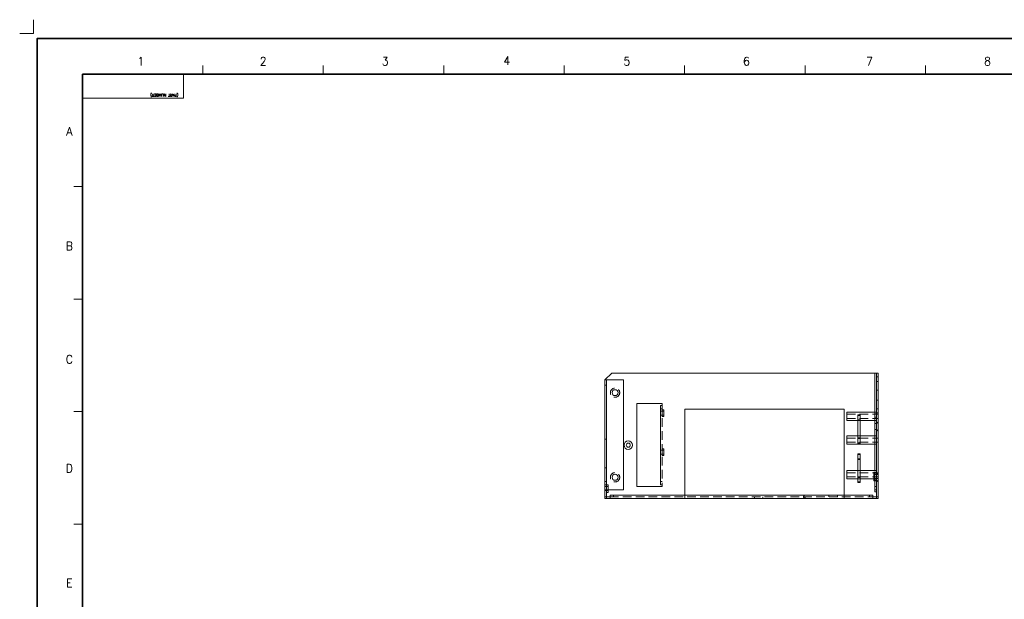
# Model space of a CAD drawing. Header units: millimetres. Extents: x 4065 to 8083, y -652 to 5416.
# Tile 39 of 256: x 4134 to 4716, y 1602 to 1944. Entities that reach past the tile are written whole.
import ezdxf
from ezdxf.enums import TextEntityAlignment as Align

# ---------------------------------------------------------------- set-up
doc = ezdxf.new("R2010")
doc.units = ezdxf.units.MM
doc.header["$LTSCALE"] = 0.8
doc.linetypes.add('CENTER', pattern=[50.8, 31.75, -6.35, 6.35, -6.35])
doc.linetypes.add('HIDDEN', pattern=[9.525, 6.35, -3.175])
doc.layers.get('0').update_dxf_attribs({"linetype": 'CONTINUOUS', "lineweight": 0})
doc.layers.add('1', color=2, linetype='CENTER', lineweight=0)
doc.layers.add('3', color=5, linetype='HIDDEN', lineweight=0)
doc.styles.get("Standard").update_dxf_attribs({"font": 'romans.shx', "width": 0.8, "oblique": 5, "bigfont": 'whgtxt.shx'})

msp = doc.modelspace()

# ---------------------------------------------------------------- linework, layer by layer
at = {"color": 7, "linetype": 'Continuous'}
for p, q in [((4242.092, 1912.349), (4242.092, 1917.329)), ((4313.313, 1912.349), (4313.313, 1917.329)), ((4384.533, 1912.349), (4384.533, 1917.329)), ((4455.753, 1912.349), (4455.753, 1917.329)), ((4526.974, 1912.349), (4526.974, 1917.329)), ((4598.194, 1912.349), (4598.194, 1917.329)), ((4669.415, 1912.349), (4669.415, 1917.329)), ((4170.872, 1912.349), (4230.637, 1912.349)), ((4170.872, 1898.005), (4170.872, 1912.349)), ((4230.637, 1898.005), (4230.637, 1912.349)), ((4170.872, 1898.005), (4230.637, 1898.005)), ((4165.891, 1845.86), (4170.872, 1845.86)), ((4165.891, 1779.371), (4170.872, 1779.371)), ((4165.891, 1712.882), (4170.872, 1712.882)), ((4165.891, 1646.393), (4170.872, 1646.393))]:
    msp.add_line(p, q, dxfattribs=at)
at = {"color": 7, "linetype": 'Continuous', "lineweight": 35}
for p, q in [((4170.872, 1912.349), (5310.399, 1912.349)), ((4170.872, 1114.481), (4170.872, 1912.349))]:
    msp.add_line(p, q, dxfattribs=at)
for p, q in [((4483.837, 1735.58), (4479.837, 1731.58)), ((4483.837, 1735.58), (4641.337, 1735.58)), ((4639.337, 1712.58), (4639.337, 1735.58)), ((4640.337, 1662.58), (4640.337, 1735.58)), ((4641.337, 1735.58), (4641.337, 1661.58)), ((4479.837, 1661.58), (4479.837, 1731.58)), ((4479.837, 1731.58), (4490.837, 1731.58)), ((4480.837, 1662.58), (4480.837, 1731.58)), ((4490.837, 1666.58), (4490.837, 1731.58)), ((4640.337, 1730.58), (4641.337, 1730.58)), ((4479.837, 1728.58), (4480.837, 1728.58)), ((4498.637, 1668.58), (4498.637, 1717.58)), ((4498.637, 1717.58), (4513.637, 1717.58)), ((4513.637, 1717.58), (4513.637, 1716.58)), ((4512.637, 1716.58), (4512.637, 1669.58)), ((4513.637, 1716.58), (4512.637, 1716.58)), ((4527.137, 1714.38), (4527.137, 1663.58)), ((4527.137, 1714.38), (4621.337, 1714.38)), ((4621.337, 1663.58), (4621.337, 1714.38)), ((4622.837, 1712.581), (4622.837, 1707.58)), ((4622.837, 1712.58), (4640.337, 1712.58)), ((4622.837, 1707.58), (4640.337, 1707.58)), ((4629.337, 1698.58), (4629.337, 1707.58)), ((4630.837, 1698.58), (4630.837, 1707.58)), ((4639.337, 1698.58), (4639.337, 1707.58)), ((4479.837, 1696.58), (4480.837, 1696.58)), ((4622.837, 1698.581), (4622.837, 1693.58)), ((4622.837, 1698.58), (4640.337, 1698.58)), ((4622.837, 1693.58), (4640.337, 1693.58)), ((4639.337, 1678.08), (4639.337, 1693.58)), ((4630.837, 1688.03), (4629.337, 1688.03)), ((4629.337, 1678.08), (4629.337, 1688.03)), ((4629.337, 1685.03), (4630.837, 1685.03)), ((4630.837, 1678.08), (4630.837, 1688.03)), ((4479.837, 1679.58), (4480.837, 1679.58)), ((4622.837, 1678.081), (4622.837, 1673.08)), ((4622.837, 1678.08), (4640.337, 1678.08)), ((4638.837, 1677.08), (4640.337, 1677.08)), ((4638.837, 1677.079), (4638.837, 1672.081)), ((4479.837, 1671.58), (4480.837, 1671.58)), ((4622.837, 1673.08), (4638.837, 1673.08)), ((4629.337, 1671.03), (4629.337, 1673.08)), ((4630.837, 1671.03), (4629.337, 1671.03)), ((4630.837, 1671.03), (4630.837, 1673.08)), ((4638.837, 1672.08), (4640.337, 1672.08)), ((4639.337, 1665.58), (4639.337, 1672.08)), ((4479.837, 1669.58), (4481.837, 1669.58)), ((4480.837, 1666.58), (4479.837, 1666.58)), ((4481.837, 1665.18), (4480.837, 1665.18)), ((4481.837, 1665.18), (4481.837, 1669.58)), ((4481.837, 1666.58), (4490.837, 1666.58)), ((4513.637, 1668.58), (4498.637, 1668.58)), ((4512.637, 1669.58), (4513.637, 1669.58)), ((4513.637, 1669.58), (4513.637, 1668.58)), ((4639.337, 1668.58), (4640.337, 1668.58)), ((4639.337, 1666.58), (4640.337, 1666.58)), ((4640.337, 1665.58), (4639.337, 1665.58)), ((4479.837, 1661.58), (4641.337, 1661.58)), ((4482.837, 1662.58), (4480.837, 1662.58)), ((4482.837, 1663.58), (4482.837, 1661.58)), ((4482.837, 1663.58), (4638.337, 1663.58)), ((4638.337, 1661.58), (4638.337, 1663.58)), ((4640.337, 1662.58), (4638.337, 1662.58))]:
    msp.add_line(p, q)
msp.add_lwpolyline([(5332.145, 1933.415), (4144.145, 1933.415), (4144.145, 1093.415), (5332.145, 1093.415)], close=True, dxfattribs=at)
for centre, radius in [((4485.837, 1724.08), 1.75), ((4493.637, 1693.08), 2.5), ((4493.637, 1693.08), 1.2), ((4485.837, 1674.08), 1.75)]:
    msp.add_circle(centre, radius)
at = {"layer": '1'}
for q in [(4141.91, 1944.449), (4133.791, 1936.33)]:
    msp.add_line((4141.91, 1936.33), q, dxfattribs=at)
at = {"layer": '3'}
for p, q in [((4641.337, 1733.442), (4640.337, 1733.442)), ((4641.337, 1725.58), (4640.337, 1725.58)), ((4641.337, 1719.58), (4640.337, 1719.58)), ((4512.637, 1714.58), (4513.637, 1714.58)), ((4512.637, 1713.18), (4512.637, 1710.78)), ((4514.637, 1713.18), (4512.637, 1713.18)), ((4513.637, 1716.58), (4513.637, 1669.58)), ((4513.637, 1713.98), (4513.637, 1709.981)), ((4514.637, 1713.98), (4513.637, 1713.98)), ((4514.637, 1709.98), (4514.637, 1713.98)), ((4639.337, 1707.58), (4639.337, 1712.58)), ((4641.337, 1714.58), (4640.337, 1714.58)), ((4640.337, 1707.58), (4640.337, 1712.58)), ((4640.337, 1712.08), (4641.337, 1712.08)), ((4514.637, 1710.78), (4512.637, 1710.78)), ((4514.637, 1709.98), (4513.637, 1709.98)), ((4622.837, 1711.28), (4641.337, 1711.28)), ((4622.837, 1708.88), (4641.337, 1708.88)), ((4630.837, 1711.03), (4629.337, 1711.03)), ((4629.337, 1707.58), (4629.337, 1711.03)), ((4630.837, 1710.616), (4629.337, 1710.616)), ((4629.337, 1708.03), (4630.837, 1708.03)), ((4629.337, 1707.616), (4630.837, 1707.616)), ((4630.837, 1707.58), (4630.837, 1711.03)), ((4640.337, 1711.58), (4639.337, 1711.58)), ((4640.337, 1709.58), (4639.337, 1709.58)), ((4641.337, 1706.83), (4640.337, 1705.83)), ((4640.337, 1705.83), (4639.337, 1705.83)), ((4639.337, 1705.83), (4640.337, 1705.83)), ((4639.337, 1702.33), (4639.337, 1705.83)), ((4640.337, 1702.33), (4639.337, 1702.33)), ((4639.337, 1702.33), (4640.337, 1702.33)), ((4640.337, 1702.33), (4641.337, 1701.33)), ((4622.837, 1697.28), (4641.337, 1697.28)), ((4622.837, 1694.88), (4641.337, 1694.88)), ((4629.337, 1694.03), (4629.337, 1698.58)), ((4629.337, 1697.444), (4630.837, 1697.444)), ((4629.337, 1697.03), (4630.837, 1697.03)), ((4630.837, 1694.444), (4629.337, 1694.444)), ((4630.837, 1694.03), (4630.837, 1698.58)), ((4639.337, 1693.58), (4639.337, 1698.58)), ((4640.337, 1693.58), (4640.337, 1698.58)), ((4512.637, 1690.18), (4512.637, 1687.78)), ((4514.637, 1690.18), (4512.637, 1690.18)), ((4513.637, 1690.98), (4513.637, 1686.981)), ((4514.637, 1690.98), (4513.637, 1690.98)), ((4514.637, 1686.98), (4514.637, 1690.98)), ((4630.837, 1694.03), (4629.337, 1694.03)), ((4514.637, 1687.78), (4512.637, 1687.78)), ((4514.637, 1686.98), (4513.637, 1686.98)), ((4630.837, 1687.616), (4629.337, 1687.616)), ((4629.337, 1684.616), (4630.837, 1684.616)), ((4622.837, 1676.78), (4641.337, 1676.78)), ((4629.337, 1673.08), (4629.337, 1678.08)), ((4630.837, 1673.08), (4630.837, 1678.08)), ((4639.337, 1672.08), (4639.337, 1678.08)), ((4640.337, 1673.08), (4640.337, 1678.08)), ((4641.337, 1676.83), (4640.337, 1675.83)), ((4513.637, 1671.58), (4512.637, 1671.58)), ((4622.837, 1674.38), (4641.337, 1674.38)), ((4629.337, 1674.444), (4630.837, 1674.444)), ((4629.337, 1674.03), (4630.837, 1674.03)), ((4630.837, 1671.444), (4629.337, 1671.444)), ((4638.837, 1675.78), (4641.337, 1675.78)), ((4638.837, 1673.38), (4641.337, 1673.38)), ((4638.837, 1673.08), (4640.337, 1673.08)), ((4640.337, 1675.83), (4639.337, 1675.83)), ((4639.337, 1675.83), (4640.337, 1675.83)), ((4639.337, 1672.33), (4639.337, 1675.83)), ((4640.337, 1672.33), (4639.337, 1672.33)), ((4639.337, 1672.33), (4640.337, 1672.33)), ((4640.337, 1672.33), (4641.337, 1671.33)), ((4641.337, 1673.38), (4641.337, 1675.78)), ((4479.837, 1668.58), (4479.837, 1666.18)), ((4481.837, 1668.58), (4479.837, 1668.58)), ((4481.837, 1666.18), (4479.837, 1666.18)), ((4480.837, 1666.58), (4481.837, 1666.58)), ((4480.837, 1662.58), (4479.837, 1662.58)), ((4480.837, 1661.58), (4480.837, 1662.58)), ((4482.837, 1662.58), (4638.337, 1662.58)), ((4484.837, 1662.58), (4484.837, 1663.58)), ((4527.137, 1663.58), (4527.137, 1661.58)), ((4568.287, 1661.58), (4568.287, 1662.58)), ((4573.287, 1661.58), (4573.287, 1662.58)), ((4598.287, 1662.58), (4598.287, 1661.58)), ((4612.287, 1662.58), (4612.287, 1663.58)), ((4617.287, 1662.58), (4617.287, 1663.58)), ((4621.337, 1661.58), (4621.337, 1663.58)), ((4636.337, 1662.58), (4636.337, 1663.58)), ((4641.337, 1662.58), (4640.337, 1662.58)), ((4640.337, 1662.58), (4640.337, 1661.58))]:
    msp.add_line(p, q, dxfattribs=at)
for centre in [(4485.837, 1724.08), (4485.837, 1674.08)]:
    msp.add_circle(centre, 2.75, dxfattribs=at)
msp.add_arc((4598.287, 1662.58), 1, 90, 270, dxfattribs=at)

# ---------------------------------------------------------------- texts
at = {"color": 7, "linetype": 'Continuous', "width": 0.933333}
for s, p in [('1', (4205.362, 1919.917)), ('2', (4277.782, 1919.917)), ('3', (4349.839, 1919.917)), ('4', (4421.896, 1920.281)), ('5', (4492.861, 1919.917)), ('6', (4563.462, 1919.917)), ('7', (4636.247, 1919.917)), ('8', (4706.12, 1919.917)), ('A', (4163.147, 1878.43)), ('B', (4163.147, 1810.74)), ('C', (4163.147, 1743.778)), ('D', (4163.147, 1679.364)), ('E', (4163.147, 1611.674))]:
    msp.add_text(s, height=4.98, dxfattribs=at).set_placement(p, align=Align.MIDDLE_CENTER)
msp.add_text('(PART NUMBER)', height=1.66256, rotation=180, dxfattribs=at).set_placement((4210.99, 1899.075), align=Align.TOP_RIGHT)

doc.saveas('drawing.dxf')
